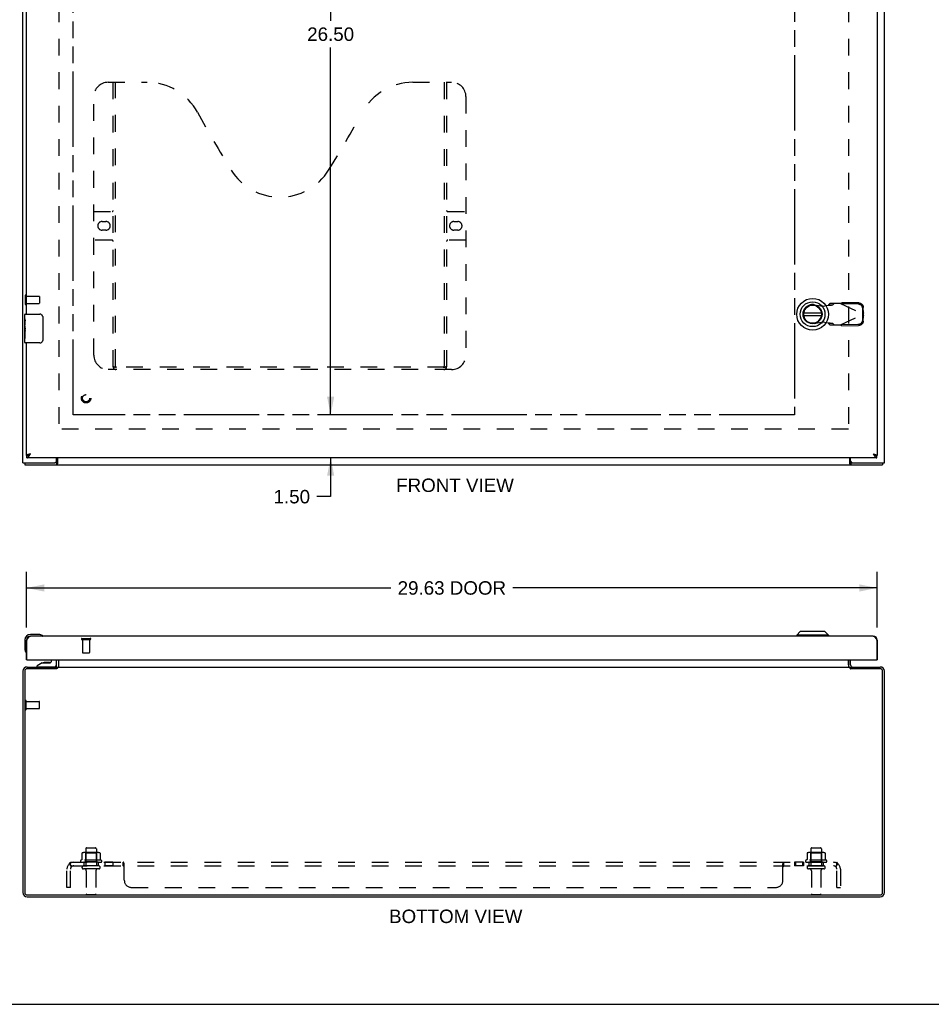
# Model space of a CAD drawing. Header units: inches. Extents: x 0 to 106, y 0 to 69.
# Tile 2 of 4: x 23 to 55, y 0 to 34. Entities that reach past the tile are written whole.
import ezdxf

# ---------------------------------------------------------------- set-up
doc = ezdxf.new("R2010")
doc.units = ezdxf.units.IN
doc.header["$LTSCALE"] = 5.827913
doc.header["$MEASUREMENT"] = 0
doc.linetypes.add('HIDDEN', pattern=[0.2, 0.1, -0.1])
doc.linetypes.add('PHANTOM', pattern=[0.8, 0.45, -0.05, 0.1, -0.05, 0.1, -0.05])
doc.layers.get('0').update_dxf_attribs({"linetype": 'CONTINUOUS'})
for name, color, linetype in [('02___PRT_ALL_AXES', 7, 'CONTINUOUS'), ('AVAILABLE_DOOR_SPACE', 7, 'CONTINUOUS'), ('DEFAULT_2', 8, 'HIDDEN'), ('DIMENSIONS', 7, 'CONTINUOUS')]:
    doc.layers.add(name, color=color, linetype=linetype)
doc.styles.get("Standard").update_dxf_attribs({"font": 'arial.ttf'})
doc.dimstyles.new('DIMSTYLE_1', dxfattribs={"dimtxt": 0.46748, "dimasz": 0.623306, "dimexe": 0.09, "dimexo": 0.07, "dimgap": 0.0375, "dimtad": 0, "dimtih": 1, "dimtoh": 1, "dimzin": 4, "dimdsep": 46, "dimtxsty": 'Standard', "dimblk": '_FILLED', "dimblk1": '_FILLED', "dimblk2": '_FILLED', "dimcen": 0.09, "dimazin": 1, "dimtfac": 1, "dimtofl": 0, "dimtmove": 0, "dimatfit": 3, "dimldrblk": '_FILLED', "dimfxl": 1, "dimtolj": 1, "dimtzin": 4, "dimarcsym": 0})

# ---------------------------------------------------------------- blocks, each defined once
blk = doc.blocks.new('_FILLED')
at = {"color": 0, "linetype": 'ByBlock'}
blk.add_solid([(0, 0), (-1, 0.2), (-1, -0.2)], dxfattribs=at)
blk = doc.blocks.new('*D5')
at = {"layer": 'DIMENSIONS', "color": 2, "linetype": 'Continuous'}
for p, q in [((23.214, 13.118), (23.214, 15.057)), ((52.839, 13.118), (52.839, 15.057)), ((23.214, 14.496), (35.908, 14.496)), ((52.839, 14.496), (40.146, 14.496))]:
    blk.add_line(p, q, dxfattribs=at)
at = {"layer": 'DIMENSIONS', "color": 2, "linetype": 'Continuous', "xscale": 0.6233062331, "yscale": 0.6233062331, "zscale": 0.6233062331, "rotation": 180}
blk.add_blockref('_FILLED', (23.214, 14.496), dxfattribs=at)
at = {"layer": 'DIMENSIONS', "color": 2, "linetype": 'Continuous', "xscale": 0.6233062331, "yscale": 0.6233062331, "zscale": 0.6233062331}
blk.add_blockref('_FILLED', (52.839, 14.496), dxfattribs=at)
at = {"layer": 'DIMENSIONS', "color": 2, "linetype": 'Continuous', "insert": (38.027, 14.73), "char_height": 0.4675, "width": 3.77112, "attachment_point": 2, "line_spacing_factor": 0.9}
blk.add_mtext('29.63 DOOR', dxfattribs=at)
blk = doc.blocks.new('*D11')
at = {"layer": 'DIMENSIONS', "color": 2, "linetype": 'Continuous'}
for p, q in [((33.807, 47.028), (33.807, 34.245)), ((33.807, 20.528), (33.807, 33.31))]:
    blk.add_line(p, q, dxfattribs=at)
at = {"layer": 'DIMENSIONS', "color": 2, "linetype": 'Continuous', "xscale": 0.6233062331, "yscale": 0.6233062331, "zscale": 0.6233062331}
for p, rotation in [((33.807, 47.028), 90), ((33.807, 20.528), 270)]:
    blk.add_blockref('_FILLED', p, dxfattribs=dict(at, rotation=rotation))
at = {"layer": 'DIMENSIONS', "color": 2, "linetype": 'Continuous', "insert": (33.807, 34.011), "char_height": 0.4675, "width": 1.63357, "attachment_point": 2, "line_spacing_factor": 0.9}
blk.add_mtext('26.50', dxfattribs=at)
blk = doc.blocks.new('*D12')
at = {"layer": 'DIMENSIONS', "color": 2, "linetype": 'Continuous'}
for p, q in [((33.807, 20.528), (33.807, 21.774)), ((33.807, 19.028), (33.807, 17.675)), ((33.807, 17.675), (33.324, 17.675))]:
    blk.add_line(p, q, dxfattribs=at)
at = {"layer": 'DIMENSIONS', "color": 2, "linetype": 'Continuous', "xscale": 0.6233062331, "yscale": 0.6233062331, "zscale": 0.6233062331}
for p, rotation in [((33.807, 20.528), 270), ((33.807, 19.028), 90)]:
    blk.add_blockref('_FILLED', p, dxfattribs=dict(at, rotation=rotation))
at = {"layer": 'DIMENSIONS', "color": 2, "linetype": 'Continuous', "insert": (33.09, 17.909), "char_height": 0.4675, "width": 1.27036, "attachment_point": 3, "line_spacing_factor": 0.9}
blk.add_mtext('1.50', dxfattribs=at)

msp = doc.modelspace()

# ---------------------------------------------------------------- linework, layer by layer
at = {"color": 3, "linetype": 'Continuous'}
for p, q in [((23.089, 18.853), (23.089, 48.703)), ((53.089, 18.853), (53.089, 48.703)), ((52.839, 48.453), (52.839, 19.103)), ((23.214, 24.028), (23.214, 43.528)), ((23.214, 19.103), (23.214, 23.028)), ((52.826, 19.028), (23.227, 19.028)), ((23.349, 19.163), (23.332, 19.158)), ((24.264, 18.913), (24.264, 19.028)), ((24.291, 19.028), (24.291, 18.821)), ((51.887, 18.821), (51.887, 19.028)), ((51.914, 18.913), (51.914, 19.028)), ((23.089, 18.853), (24.204, 18.853)), ((23.152, 18.778), (53.026, 18.778)), ((51.974, 18.853), (53.089, 18.853)), ((52.704, 12.817), (23.349, 12.817)), ((23.214, 11.992), (23.214, 12.682)), ((23.227, 12.007), (23.227, 12.682)), ((52.826, 12.682), (52.826, 12.007)), ((52.839, 12.682), (52.839, 11.992)), ((24.261, 11.681), (23.232, 11.681)), ((23.234, 11.744), (24.264, 11.744)), ((23.242, 11.992), (52.811, 11.992)), ((24.264, 11.814), (24.264, 11.992)), ((24.277, 11.691), (24.272, 11.688)), ((24.291, 11.744), (24.291, 11.702)), ((24.291, 11.744), (51.887, 11.744)), ((24.341, 11.759), (24.341, 11.992)), ((51.837, 11.992), (51.837, 11.759)), ((51.853, 11.752), (51.855, 11.75)), ((51.887, 11.744), (51.887, 11.702)), ((51.914, 11.814), (51.914, 11.992)), ((51.914, 11.744), (52.944, 11.744)), ((52.946, 11.681), (51.917, 11.681)), ((23.089, 11.599), (23.089, 3.889)), ((23.152, 11.601), (23.152, 3.887)), ((53.026, 3.887), (53.026, 11.601)), ((53.089, 3.889), (53.089, 11.599)), ((23.232, 3.807), (52.946, 3.807)), ((23.234, 3.744), (52.944, 3.744))]:
    msp.add_line(p, q, dxfattribs=at)
at = {"color": 7, "linetype": 'Continuous'}
for p, q in [((23.169, 24.028), (23.679, 24.028)), ((50.901, 24.067), (50.276, 24.067)), ((23.779, 23.928), (23.779, 23.128)), ((50.276, 23.988), (50.901, 23.988)), ((23.154, 23.412), (23.154, 23.446)), ((23.154, 23.043), (23.154, 23.182)), ((23.679, 23.028), (23.169, 23.028)), ((23.214, 19.103), (23.227, 19.103)), ((23.227, 19.028), (23.227, 19.103)), ((52.839, 19.103), (52.826, 19.103)), ((52.826, 19.028), (52.826, 19.103)), ((23.152, 18.853), (23.152, 18.778)), ((24.261, 18.853), (24.204, 18.853)), ((24.261, 18.853), (24.261, 18.778)), ((51.974, 18.853), (51.917, 18.853)), ((51.917, 18.853), (51.917, 18.778)), ((53.026, 18.853), (53.026, 18.778)), ((23.644, 12.877), (23.354, 12.877)), ((23.682, 12.874), (23.644, 12.877)), ((23.779, 12.83), (23.779, 12.83)), ((50.156, 12.975), (50.038, 12.856)), ((51.14, 12.856), (50.038, 12.856)), ((50.038, 12.856), (50.038, 12.817)), ((51.022, 12.975), (50.156, 12.975)), ((51.022, 12.975), (51.14, 12.856)), ((51.14, 12.856), (51.14, 12.817)), ((23.154, 12.677), (23.154, 12.388)), ((23.154, 12.388), (23.157, 12.35)), ((23.214, 12.682), (23.227, 12.682)), ((52.839, 12.682), (52.826, 12.682)), ((23.199, 12.259), (23.2, 12.255)), ((23.2, 12.255), (23.201, 12.254)), ((23.242, 11.992), (23.214, 11.992)), ((23.758, 11.887), (23.588, 11.789)), ((23.588, 11.749), (23.588, 11.789)), ((23.588, 11.749), (24.178, 11.749)), ((23.758, 11.887), (24.041, 11.887)), ((23.793, 11.744), (23.792, 11.749)), ((23.922, 11.903), (23.852, 11.903)), ((23.992, 11.903), (23.922, 11.903)), ((24.052, 11.744), (24.052, 11.749)), ((24.072, 11.992), (24.072, 11.919)), ((24.257, 11.828), (24.257, 11.992)), ((24.264, 11.683), (24.264, 11.744)), ((24.285, 11.701), (24.264, 11.727)), ((24.339, 11.814), (24.339, 11.992)), ((51.839, 11.814), (51.839, 11.992)), ((51.894, 11.701), (51.914, 11.727)), ((51.914, 11.683), (51.914, 11.744)), ((52.811, 11.992), (52.839, 11.992)), ((0, 0), (105.962, 0))]:
    msp.add_line(p, q, dxfattribs=at)
for points in [[(23.773, 23.964), (23.775, 23.958), (23.776, 23.952), (23.778, 23.946), (23.779, 23.94), (23.779, 23.934), (23.779, 23.928)], [(23.779, 23.128), (23.779, 23.121), (23.779, 23.115), (23.778, 23.109), (23.776, 23.103), (23.775, 23.097), (23.773, 23.092)], [(23.227, 19.103), (23.233, 19.103), (23.238, 19.103), (23.243, 19.104), (23.248, 19.105), (23.253, 19.106), (23.258, 19.107), (23.263, 19.109), (23.268, 19.111), (23.273, 19.113), (23.278, 19.115), (23.283, 19.118), (23.288, 19.12)], [(23.288, 19.12), (23.294, 19.123), (23.299, 19.126)], [(23.299, 19.126), (23.304, 19.129), (23.309, 19.133), (23.314, 19.136), (23.319, 19.14), (23.324, 19.143), (23.329, 19.147), (23.334, 19.151), (23.339, 19.155), (23.344, 19.159), (23.349, 19.163)], [(23.349, 19.163), (23.345, 19.16), (23.34, 19.157), (23.335, 19.154), (23.331, 19.151), (23.326, 19.148), (23.322, 19.145), (23.318, 19.142), (23.314, 19.139), (23.31, 19.136), (23.307, 19.133), (23.304, 19.13), (23.303, 19.129)], [(24.274, 18.863), (24.272, 18.86), (24.271, 18.859), (24.27, 18.858), (24.269, 18.857), (24.268, 18.856), (24.267, 18.855), (24.265, 18.854), (24.264, 18.853), (24.263, 18.853), (24.262, 18.853), (24.261, 18.853)], [(24.291, 18.874), (24.29, 18.874), (24.289, 18.874), (24.288, 18.874), (24.287, 18.874), (24.285, 18.873), (24.284, 18.873), (24.283, 18.872), (24.282, 18.872), (24.281, 18.871), (24.28, 18.87), (24.279, 18.869), (24.278, 18.868), (24.277, 18.867), (24.276, 18.866), (24.275, 18.864), (24.274, 18.863)], [(51.887, 18.874), (51.889, 18.874), (51.89, 18.874), (51.891, 18.874), (51.892, 18.874), (51.893, 18.873), (51.895, 18.873), (51.896, 18.872), (51.897, 18.872), (51.898, 18.871), (51.899, 18.87), (51.9, 18.869), (51.901, 18.868), (51.902, 18.867), (51.903, 18.866), (51.904, 18.864), (51.905, 18.863), (51.907, 18.86)], [(51.907, 18.86), (51.908, 18.859), (51.909, 18.858), (51.91, 18.857), (51.911, 18.856), (51.912, 18.855), (51.913, 18.854), (51.914, 18.853), (51.915, 18.853), (51.917, 18.853), (51.917, 18.853)], [(52.704, 19.163), (52.709, 19.16), (52.714, 19.157), (52.718, 19.154), (52.723, 19.151), (52.727, 19.148), (52.732, 19.145), (52.736, 19.142), (52.74, 19.139), (52.743, 19.136), (52.747, 19.133), (52.75, 19.13), (52.751, 19.129)], [(52.704, 19.163), (52.71, 19.159), (52.715, 19.155), (52.72, 19.151), (52.725, 19.147), (52.73, 19.143), (52.735, 19.14), (52.74, 19.136), (52.745, 19.133), (52.75, 19.129)], [(52.75, 19.129), (52.755, 19.126), (52.76, 19.123)], [(52.76, 19.123), (52.765, 19.12), (52.771, 19.118), (52.776, 19.115), (52.781, 19.113), (52.786, 19.111), (52.791, 19.109), (52.796, 19.107), (52.801, 19.106), (52.806, 19.105), (52.811, 19.104), (52.816, 19.103), (52.821, 19.103), (52.826, 19.103)], [(23.779, 12.83), (23.778, 12.831), (23.776, 12.831), (23.773, 12.832)], [(23.201, 12.254), (23.201, 12.252), (23.201, 12.252)], [(24.285, 11.701), (24.284, 11.7), (24.283, 11.699), (24.282, 11.697), (24.281, 11.695), (24.28, 11.693), (24.279, 11.692)], [(51.894, 11.701), (51.895, 11.7), (51.896, 11.699), (51.897, 11.697), (51.898, 11.695), (51.899, 11.693), (51.9, 11.692)]]:
    msp.add_lwpolyline(points, dxfattribs=at)
at = {"color": 3, "linetype": 'Continuous'}
for points in [[(23.332, 19.158), (23.323, 19.155), (23.314, 19.153), (23.306, 19.15), (23.298, 19.148), (23.29, 19.145), (23.282, 19.143), (23.274, 19.14), (23.267, 19.138), (23.26, 19.135), (23.254, 19.133), (23.248, 19.13), (23.242, 19.128), (23.237, 19.125), (23.233, 19.123), (23.228, 19.12), (23.225, 19.118), (23.222, 19.115), (23.219, 19.113), (23.217, 19.11), (23.216, 19.108), (23.215, 19.105), (23.214, 19.103)], [(23.227, 19.028), (23.233, 19.028), (23.238, 19.029), (23.243, 19.03), (23.248, 19.032), (23.253, 19.035), (23.258, 19.038), (23.263, 19.042), (23.268, 19.046), (23.273, 19.05), (23.278, 19.056), (23.283, 19.061), (23.288, 19.067), (23.294, 19.074), (23.299, 19.081), (23.304, 19.088), (23.309, 19.095), (23.314, 19.103), (23.319, 19.111), (23.324, 19.119), (23.329, 19.128), (23.334, 19.136), (23.339, 19.145), (23.344, 19.154), (23.349, 19.163)], [(52.704, 19.163), (52.722, 19.158), (52.731, 19.155), (52.739, 19.153), (52.748, 19.15), (52.756, 19.148), (52.764, 19.145), (52.772, 19.143), (52.779, 19.14), (52.787, 19.138), (52.793, 19.135), (52.8, 19.133), (52.806, 19.13), (52.812, 19.128), (52.817, 19.125), (52.821, 19.123), (52.826, 19.12), (52.829, 19.118), (52.832, 19.115), (52.835, 19.113), (52.837, 19.11), (52.838, 19.108), (52.839, 19.105), (52.839, 19.103)], [(52.704, 19.163), (52.71, 19.154), (52.715, 19.145), (52.72, 19.136), (52.725, 19.128), (52.73, 19.119), (52.735, 19.111), (52.74, 19.103), (52.745, 19.095), (52.75, 19.088), (52.755, 19.081), (52.76, 19.074), (52.765, 19.067), (52.771, 19.061), (52.776, 19.056), (52.781, 19.05), (52.786, 19.046), (52.791, 19.042), (52.796, 19.038), (52.801, 19.035), (52.806, 19.032), (52.811, 19.03), (52.816, 19.029), (52.821, 19.028), (52.826, 19.028)], [(24.282, 18.804), (24.28, 18.799), (24.279, 18.797), (24.278, 18.794), (24.277, 18.792), (24.276, 18.79), (24.275, 18.788), (24.274, 18.786), (24.272, 18.785), (24.271, 18.783), (24.27, 18.782), (24.269, 18.781), (24.268, 18.78), (24.266, 18.779), (24.265, 18.778), (24.264, 18.778), (24.263, 18.778), (24.261, 18.778)], [(24.291, 18.821), (24.29, 18.82), (24.289, 18.818), (24.288, 18.816), (24.287, 18.814), (24.286, 18.812), (24.285, 18.81), (24.283, 18.807), (24.282, 18.804)], [(51.887, 18.821), (51.889, 18.82), (51.89, 18.818), (51.891, 18.816), (51.892, 18.814), (51.893, 18.812), (51.894, 18.81), (51.895, 18.807), (51.897, 18.804), (51.899, 18.799)], [(51.899, 18.799), (51.9, 18.797), (51.901, 18.794), (51.902, 18.792), (51.903, 18.79), (51.904, 18.788), (51.905, 18.786), (51.906, 18.785), (51.908, 18.783), (51.909, 18.782), (51.91, 18.781), (51.911, 18.78), (51.912, 18.779), (51.914, 18.778), (51.915, 18.778), (51.916, 18.778), (51.917, 18.778)], [(23.227, 12.682), (23.233, 12.691), (23.238, 12.7), (23.243, 12.708), (23.248, 12.717), (23.253, 12.725), (23.258, 12.734), (23.263, 12.742), (23.268, 12.75), (23.273, 12.757), (23.278, 12.764), (23.283, 12.771), (23.288, 12.778), (23.294, 12.784), (23.299, 12.789), (23.304, 12.794), (23.309, 12.799), (23.314, 12.803), (23.319, 12.807), (23.324, 12.81), (23.329, 12.812), (23.334, 12.814), (23.339, 12.816), (23.344, 12.817), (23.349, 12.817)], [(52.704, 12.817), (52.71, 12.817), (52.715, 12.816), (52.72, 12.814), (52.725, 12.812), (52.73, 12.81), (52.735, 12.807), (52.74, 12.803), (52.745, 12.799), (52.75, 12.794), (52.755, 12.789), (52.76, 12.784), (52.765, 12.778), (52.771, 12.771), (52.776, 12.764), (52.781, 12.757), (52.786, 12.75), (52.791, 12.742), (52.796, 12.734), (52.801, 12.725), (52.806, 12.717), (52.811, 12.708), (52.816, 12.7), (52.821, 12.691), (52.826, 12.682)], [(24.238, 11.759), (24.239, 11.76), (24.239, 11.76), (24.24, 11.76), (24.24, 11.76), (24.241, 11.759), (24.242, 11.759), (24.243, 11.758), (24.245, 11.757), (24.246, 11.756), (24.247, 11.755), (24.25, 11.752)], [(24.25, 11.752), (24.252, 11.751), (24.253, 11.75), (24.255, 11.749)], [(24.255, 11.749), (24.256, 11.747), (24.258, 11.746), (24.259, 11.746)], [(24.272, 11.688), (24.271, 11.687), (24.27, 11.687), (24.269, 11.686), (24.268, 11.685), (24.266, 11.685), (24.265, 11.684), (24.264, 11.683), (24.263, 11.682), (24.261, 11.681)], [(24.291, 11.702), (24.29, 11.701), (24.289, 11.7), (24.288, 11.699), (24.287, 11.698), (24.286, 11.697), (24.285, 11.696), (24.283, 11.695), (24.282, 11.694), (24.281, 11.693), (24.28, 11.693), (24.279, 11.692), (24.278, 11.691), (24.277, 11.691)], [(24.326, 11.752), (24.324, 11.75), (24.322, 11.749), (24.321, 11.748), (24.32, 11.747), (24.319, 11.746), (24.318, 11.745), (24.317, 11.745), (24.316, 11.744), (24.315, 11.744), (24.313, 11.744)], [(24.341, 11.759), (24.341, 11.76), (24.339, 11.76), (24.338, 11.76), (24.337, 11.76), (24.336, 11.759), (24.334, 11.759), (24.333, 11.758), (24.332, 11.758), (24.33, 11.757), (24.329, 11.756), (24.328, 11.755), (24.327, 11.754), (24.326, 11.752)], [(51.837, 11.759), (51.838, 11.76), (51.839, 11.76), (51.84, 11.76), (51.842, 11.76), (51.843, 11.759), (51.844, 11.759), (51.846, 11.758), (51.847, 11.758), (51.848, 11.757), (51.85, 11.756), (51.851, 11.755), (51.852, 11.754), (51.853, 11.752)], [(51.855, 11.75), (51.856, 11.749), (51.858, 11.748), (51.859, 11.747), (51.86, 11.746), (51.861, 11.745), (51.862, 11.745), (51.863, 11.744), (51.864, 11.744), (51.865, 11.744)], [(51.887, 11.702), (51.889, 11.701), (51.89, 11.7), (51.891, 11.699), (51.892, 11.698), (51.893, 11.697), (51.894, 11.696), (51.895, 11.695), (51.897, 11.694), (51.898, 11.693), (51.899, 11.693), (51.9, 11.692), (51.901, 11.691), (51.902, 11.691), (51.905, 11.689)], [(51.905, 11.689), (51.906, 11.688), (51.908, 11.687), (51.909, 11.687), (51.91, 11.686), (51.911, 11.685), (51.912, 11.685), (51.914, 11.684), (51.915, 11.683), (51.916, 11.682), (51.917, 11.681)], [(51.924, 11.749), (51.923, 11.747), (51.921, 11.746), (51.92, 11.746)], [(51.932, 11.755), (51.929, 11.752), (51.927, 11.751), (51.926, 11.75), (51.924, 11.749)], [(51.941, 11.759), (51.94, 11.76), (51.94, 11.76), (51.939, 11.76), (51.939, 11.76), (51.938, 11.759), (51.937, 11.759), (51.935, 11.758), (51.934, 11.757), (51.933, 11.756), (51.932, 11.755)]]:
    msp.add_lwpolyline(points, dxfattribs=at)
at = {"color": 7, "linetype": 'Continuous'}
for radius in [0.551, 0.433, 0.329, 0.317]:
    msp.add_circle((50.589, 24.027), radius, dxfattribs=at)
for centre, radius, start, end in [((50.589, 24.027), 0.315, 10.0787, 349.9213), ((23.169, 24.013), 0.015, 90, 180), ((23.679, 23.928), 0.1, 21.1999, 90), ((23.169, 23.043), 0.015, 180, 270), ((23.679, 23.128), 0.1, 270, 338.7946), ((23.354, 12.677), 0.2, 90, 180), ((23.644, 12.627), 0.25, 59.1101, 90), ((23.764, 12.832), 0.015, 270, 353.6204), ((23.764, 12.829), 0.015, 6.3796, 59.1101), ((23.404, 12.388), 0.25, 180, 210.8899), ((23.203, 12.267), 0.015, 210.8899, 263.6204), ((23.199, 12.267), 0.015, 276.3796, 360), ((23.852, 11.813), 0.09, 90, 124.9249), ((23.992, 11.813), 0.09, 55.2472, 90), ((24.041, 11.919), 0.0317, 270, 360), ((24.178, 11.828), 0.0787, 270, 360), ((24.194, 11.814), 0.145, 308.7549, 311.9883), ((24.194, 11.814), 0.145, 334.603, 360), ((51.984, 11.814), 0.145, 180, 205.397), ((51.984, 11.814), 0.145, 228.0117, 231.2451)]:
    msp.add_arc(centre, radius, start, end, dxfattribs=at)
at = {"color": 3, "linetype": 'Continuous'}
for centre, radius, start, end in [((24.204, 18.913), 0.06, 270, 360), ((51.974, 18.913), 0.06, 180, 270), ((23.349, 12.682), 0.135, 90, 180), ((52.704, 12.682), 0.135, 0, 90), ((23.242, 12.007), 0.015, 180, 270), ((52.811, 12.007), 0.015, 270, 360), ((23.234, 11.599), 0.145, 90, 180), ((23.232, 11.601), 0.08, 90, 180), ((24.194, 11.814), 0.07, 273.2312, 360), ((51.984, 11.814), 0.07, 180, 266.7688), ((52.944, 11.599), 0.145, 0, 90), ((52.946, 11.601), 0.08, 0, 90), ((23.234, 3.889), 0.145, 180, 270), ((23.232, 3.887), 0.08, 180, 270), ((52.944, 3.889), 0.145, 270, 360), ((52.946, 3.887), 0.08, 270, 360)]:
    msp.add_arc(centre, radius, start, end, dxfattribs=at)
at = {"layer": '02___PRT_ALL_AXES', "color": 8, "linetype": 'HIDDEN'}
for p, q in [((23.207, 24.404), (23.207, 24.652)), ((23.207, 24.652), (23.654, 24.652)), ((23.207, 24.404), (23.654, 24.404)), ((25.165, 12.699), (25.165, 12.252)), ((25.165, 12.699), (25.413, 12.699)), ((25.413, 12.699), (25.413, 12.252)), ((23.207, 10.295), (23.207, 10.543)), ((23.207, 10.543), (23.654, 10.543)), ((23.207, 10.295), (23.654, 10.295)), ((25.281, 5.414), (25.281, 4.819)), ((25.647, 5.414), (25.647, 4.819)), ((50.531, 5.414), (50.531, 4.819)), ((50.897, 5.414), (50.897, 4.819)), ((25.82, 5.014), (25.109, 5.014)), ((25.13, 4.944), (25.214, 4.944)), ((25.214, 4.944), (25.214, 4.819)), ((25.714, 4.944), (25.214, 4.944)), ((25.714, 4.819), (25.214, 4.819)), ((25.714, 4.944), (25.714, 4.819)), ((25.714, 4.944), (25.799, 4.944)), ((25.943, 4.944), (25.943, 4.819)), ((26.224, 4.944), (25.943, 4.944)), ((26.224, 4.819), (25.943, 4.819)), ((26.224, 4.944), (26.224, 4.819)), ((50.275, 4.944), (49.955, 4.944)), ((49.955, 4.944), (49.955, 4.819)), ((50.275, 4.819), (49.955, 4.819)), ((49.994, 4.944), (49.994, 4.819)), ((50.236, 4.944), (50.236, 4.819)), ((50.275, 4.944), (50.275, 4.819)), ((51.07, 5.014), (50.359, 5.014)), ((50.38, 4.944), (50.464, 4.944)), ((50.964, 4.944), (50.464, 4.944)), ((50.464, 4.944), (50.464, 4.819)), ((50.964, 4.819), (50.464, 4.819)), ((50.964, 4.944), (51.049, 4.944)), ((50.964, 4.944), (50.964, 4.819)), ((25.298, 4.651), (25.298, 3.849)), ((25.63, 4.651), (25.63, 3.849)), ((50.548, 4.651), (50.548, 3.849)), ((50.88, 4.651), (50.88, 3.849))]:
    msp.add_line(p, q, dxfattribs=at)
at = {"layer": '02___PRT_ALL_AXES', "color": 7, "linetype": 'Continuous'}
for p, q in [((23.154, 23.869), (23.154, 24.013)), ((23.154, 23.613), (23.154, 23.866)), ((23.163, 23.811), (23.154, 23.811)), ((23.164, 23.643), (23.164, 23.8)), ((23.154, 23.643), (23.164, 23.643)), ((23.154, 23.043), (23.154, 23.61)), ((23.157, 23.58), (23.154, 23.58)), ((23.154, 23.448), (23.164, 23.448)), ((23.154, 23.412), (23.164, 23.412)), ((23.154, 23.349), (23.164, 23.349)), ((23.164, 23.459), (23.164, 23.512)), ((23.164, 23.182), (23.164, 23.412)), ((23.154, 23.182), (23.164, 23.182))]:
    msp.add_line(p, q, dxfattribs=at)
for points in [[(23.154, 23.869), (23.155, 23.865), (23.155, 23.861), (23.156, 23.856), (23.157, 23.85), (23.158, 23.843), (23.16, 23.835), (23.161, 23.827), (23.163, 23.818), (23.164, 23.809), (23.164, 23.8)], [(23.154, 23.613), (23.155, 23.606), (23.155, 23.598), (23.156, 23.59), (23.157, 23.581), (23.158, 23.572), (23.159, 23.563), (23.161, 23.554), (23.162, 23.545), (23.163, 23.536), (23.163, 23.528), (23.164, 23.52), (23.164, 23.512)], [(23.164, 23.459), (23.164, 23.453), (23.164, 23.447), (23.163, 23.441), (23.162, 23.435), (23.162, 23.429), (23.161, 23.423)]]:
    msp.add_lwpolyline(points, dxfattribs=at)
at = {"layer": '02___PRT_ALL_AXES', "color": 8, "linetype": 'HIDDEN'}
msp.add_circle((25.289, 21.103), 0.124, dxfattribs=at)
at = {"layer": '02___PRT_ALL_AXES', "color": 7, "linetype": 'Continuous'}
for start, end in [(171.1852, 174.9726), (166.9743, 170.9576)]:
    msp.add_arc((23.354, 12.677), 0.2, start, end, dxfattribs=at)
at = {"layer": '02___PRT_ALL_AXES', "color": 8, "linetype": 'HIDDEN'}
for centre, radius, start, end in [((25.13, 4.982), 0.0384, 124.4497, 270), ((25.464, 4.414), 0.698, 117.6814, 120.6631), ((25.464, 4.414), 0.698, 59.3369, 62.3186), ((25.799, 4.982), 0.0384, 270, 55.5503), ((50.38, 4.982), 0.0384, 124.4497, 270), ((50.714, 4.414), 0.698, 117.6814, 120.6631), ((50.714, 4.414), 0.698, 59.3369, 62.3186), ((51.049, 4.982), 0.0384, 270, 55.5503)]:
    msp.add_arc(centre, radius, start, end, dxfattribs=at)
at = {"layer": '02___PRT_ALL_AXES', "color": 7, "linetype": 'Continuous'}
msp.add_ellipse((23.354, 23.446), major_axis=(0.2, 0), ratio=0.432808, start_param=3.141593, end_param=3.403409, dxfattribs=at)
at = {"layer": 'AVAILABLE_DOOR_SPACE', "color": 40, "linetype": 'PHANTOM'}
for p, q in [((24.839, 20.528), (24.839, 47.028)), ((49.964, 47.028), (49.964, 20.528)), ((49.964, 20.528), (24.839, 20.528))]:
    msp.add_line(p, q, dxfattribs=at)
at = {"layer": 'DEFAULT_2', "color": 8, "linetype": 'HIDDEN'}
for p, q in [((24.339, 47.603), (24.339, 19.953)), ((51.839, 47.603), (51.839, 19.953)), ((26.059, 32.103), (27.414, 32.103)), ((26.234, 22.193), (26.234, 32.103)), ((26.314, 22.223), (26.314, 32.103)), ((36.664, 32.103), (38.019, 32.103)), ((37.764, 32.103), (37.764, 22.223)), ((37.844, 32.103), (37.844, 22.193)), ((25.559, 22.603), (25.559, 31.603)), ((38.519, 31.603), (38.519, 22.603)), ((25.559, 27.603), (26.194, 27.603)), ((37.884, 27.603), (38.519, 27.603)), ((25.846, 27.253), (25.983, 27.253)), ((38.096, 27.253), (38.233, 27.253)), ((25.983, 26.953), (25.846, 26.953)), ((38.233, 26.953), (38.096, 26.953)), ((26.194, 26.603), (25.559, 26.603)), ((38.519, 26.603), (37.884, 26.603)), ((23.164, 24.67), (23.164, 24.386)), ((23.207, 24.67), (23.207, 24.386)), ((23.664, 24.642), (23.664, 24.414)), ((50.649, 24.356), (50.943, 24.303)), ((50.943, 24.303), (51.14, 24.341)), ((51.14, 24.341), (51.172, 24.343)), ((51.186, 24.401), (51.144, 24.355)), ((51.144, 24.355), (51.299, 24.355)), ((51.559, 24.401), (51.186, 24.401)), ((51.299, 24.355), (51.341, 24.401)), ((51.559, 24.401), (52.347, 24.027)), ((51.588, 24.388), (51.607, 24.429)), ((52.178, 24.378), (51.588, 24.388)), ((52.198, 24.419), (51.607, 24.429)), ((51.559, 23.653), (52.347, 24.027)), ((52.34, 24.03), (52.337, 24.223)), ((52.337, 23.831), (52.34, 24.024)), ((52.36, 24.072), (52.34, 24.03)), ((52.34, 24.024), (52.36, 23.983)), ((52.347, 24.027), (52.351, 24.012)), ((52.358, 24.065), (52.354, 24.05)), ((52.36, 24.072), (52.357, 24.265)), ((52.36, 24.072), (52.358, 24.065)), ((50.943, 23.752), (50.649, 23.698)), ((51.14, 23.714), (50.943, 23.752)), ((51.299, 23.699), (51.144, 23.699)), ((51.144, 23.699), (51.186, 23.653)), ((51.341, 23.653), (51.299, 23.699)), ((51.588, 23.667), (52.178, 23.677)), ((51.607, 23.625), (51.588, 23.667)), ((52.357, 23.79), (52.36, 23.983)), ((51.186, 23.653), (51.559, 23.653)), ((51.575, 23.644), (51.559, 23.653)), ((51.607, 23.625), (52.198, 23.635)), ((38.019, 22.103), (26.059, 22.103)), ((37.761, 22.183), (26.318, 22.183)), ((51.837, 20.028), (24.341, 20.028)), ((25.147, 12.742), (25.431, 12.742)), ((25.147, 12.699), (25.431, 12.699)), ((25.175, 12.242), (25.403, 12.242)), ((23.164, 10.277), (23.164, 10.561)), ((23.207, 10.277), (23.207, 10.561)), ((23.664, 10.305), (23.664, 10.533)), ((25.146, 5.259), (25.146, 5.041)), ((25.72, 5.28), (25.209, 5.28)), ((25.281, 5.26), (25.261, 5.28)), ((25.281, 4.964), (25.281, 5.26)), ((25.648, 5.26), (25.281, 5.26)), ((25.311, 5.444), (25.617, 5.444)), ((25.648, 5.26), (25.668, 5.28)), ((25.648, 4.964), (25.648, 5.26)), ((25.783, 5.259), (25.783, 5.041)), ((50.396, 5.259), (50.396, 5.041)), ((50.97, 5.28), (50.459, 5.28)), ((50.531, 5.26), (50.511, 5.28)), ((50.898, 5.26), (50.531, 5.26)), ((50.531, 4.964), (50.531, 5.26)), ((50.561, 5.444), (50.867, 5.444)), ((50.898, 5.26), (50.918, 5.28)), ((50.898, 4.964), (50.898, 5.26)), ((51.033, 5.259), (51.033, 5.041)), ((24.707, 4.89), (24.787, 4.794)), ((24.746, 4.819), (24.746, 4.944)), ((24.746, 4.944), (51.433, 4.944)), ((24.746, 4.819), (51.433, 4.819)), ((24.749, 4.861), (24.749, 4.862)), ((24.75, 4.859), (24.749, 4.861)), ((24.75, 4.858), (24.75, 4.859)), ((24.751, 4.856), (24.75, 4.858)), ((24.751, 4.855), (24.751, 4.856)), ((24.752, 4.853), (24.751, 4.855)), ((24.752, 4.851), (24.752, 4.853)), ((24.753, 4.85), (24.752, 4.851)), ((24.753, 4.848), (24.753, 4.85)), ((24.754, 4.846), (24.753, 4.848)), ((24.773, 4.801), (24.768, 4.806)), ((25.281, 4.964), (25.261, 4.944)), ((25.648, 4.964), (25.281, 4.964)), ((25.648, 4.964), (25.668, 4.944)), ((26.585, 4.819), (26.585, 4.944)), ((26.586, 4.944), (26.585, 4.944)), ((26.586, 4.819), (26.585, 4.819)), ((26.589, 4.943), (26.588, 4.944)), ((26.591, 4.817), (26.59, 4.818)), ((26.609, 4.912), (26.607, 4.918)), ((26.621, 4.319), (26.621, 4.89)), ((49.558, 4.319), (49.558, 4.89)), ((49.574, 4.922), (49.575, 4.925)), ((49.585, 4.94), (49.586, 4.942)), ((49.586, 4.816), (49.587, 4.817)), ((49.591, 4.819), (49.592, 4.819)), ((49.592, 4.944), (49.594, 4.944)), ((49.594, 4.819), (49.594, 4.944)), ((50.531, 4.964), (50.511, 4.944)), ((50.898, 4.964), (50.531, 4.964)), ((50.898, 4.964), (50.918, 4.944)), ((51.472, 4.89), (51.392, 4.794)), ((51.427, 4.851), (51.426, 4.85)), ((51.428, 4.855), (51.427, 4.853)), ((51.427, 4.853), (51.427, 4.851)), ((51.429, 4.858), (51.428, 4.856)), ((51.428, 4.856), (51.428, 4.855)), ((51.429, 4.859), (51.429, 4.858)), ((51.431, 4.866), (51.43, 4.864)), ((51.43, 4.864), (51.43, 4.863)), ((51.43, 4.863), (51.43, 4.861)), ((51.433, 4.819), (51.433, 4.944)), ((24.621, 4.069), (24.621, 4.707)), ((24.746, 4.069), (24.746, 4.707)), ((25.729, 4.713), (25.2, 4.713)), ((26.608, 4.796), (26.607, 4.797)), ((26.614, 4.793), (26.612, 4.794)), ((49.564, 4.793), (49.565, 4.793)), ((49.572, 4.797), (49.573, 4.798)), ((50.979, 4.713), (50.45, 4.713)), ((51.433, 4.069), (51.433, 4.707)), ((51.558, 4.707), (51.558, 4.069)), ((24.746, 4.069), (24.621, 4.069)), ((25.328, 3.819), (25.6, 3.819)), ((26.871, 4.069), (49.308, 4.069)), ((50.578, 3.819), (50.85, 3.819)), ((51.433, 4.069), (51.558, 4.069))]:
    msp.add_line(p, q, dxfattribs=at)
for points in [[(51.144, 24.355), (51.144, 24.353), (51.143, 24.35), (51.143, 24.348), (51.142, 24.345), (51.141, 24.343), (51.14, 24.341)], [(51.172, 24.343), (51.188, 24.344), (51.203, 24.345), (51.217, 24.346), (51.231, 24.347), (51.244, 24.348), (51.256, 24.349), (51.266, 24.35), (51.276, 24.351), (51.284, 24.352), (51.29, 24.353), (51.295, 24.354), (51.299, 24.355)], [(51.559, 24.401), (51.575, 24.411), (51.583, 24.416), (51.591, 24.42), (51.599, 24.425), (51.607, 24.429)], [(52.337, 24.223), (52.336, 24.238), (52.333, 24.253), (52.329, 24.267), (52.324, 24.282), (52.317, 24.295), (52.309, 24.308), (52.3, 24.32), (52.289, 24.331), (52.278, 24.342), (52.265, 24.351), (52.252, 24.358), (52.238, 24.365), (52.224, 24.37), (52.209, 24.374), (52.193, 24.377), (52.178, 24.378)], [(52.198, 24.419), (52.213, 24.418), (52.228, 24.416), (52.243, 24.412), (52.258, 24.407), (52.272, 24.4), (52.285, 24.392), (52.298, 24.383), (52.309, 24.373), (52.32, 24.362), (52.329, 24.35), (52.337, 24.337), (52.344, 24.323), (52.349, 24.309), (52.353, 24.294), (52.356, 24.28), (52.357, 24.265)], [(52.354, 24.05), (52.349, 24.035), (52.347, 24.027)], [(52.351, 24.012), (52.356, 23.997), (52.358, 23.99), (52.36, 23.983)], [(51.299, 23.699), (51.295, 23.7), (51.29, 23.701), (51.284, 23.702), (51.276, 23.703), (51.266, 23.704), (51.256, 23.705), (51.244, 23.706), (51.231, 23.708), (51.217, 23.709), (51.203, 23.71), (51.188, 23.711), (51.172, 23.712), (51.14, 23.714)], [(51.14, 23.714), (51.141, 23.711), (51.142, 23.709), (51.143, 23.706), (51.143, 23.704), (51.144, 23.702), (51.144, 23.699)], [(52.178, 23.677), (52.193, 23.678), (52.209, 23.68), (52.224, 23.684), (52.238, 23.689), (52.252, 23.696), (52.265, 23.704), (52.278, 23.713), (52.289, 23.723), (52.3, 23.734), (52.309, 23.746), (52.317, 23.759), (52.324, 23.773), (52.329, 23.787), (52.333, 23.801), (52.336, 23.816), (52.337, 23.831)], [(52.357, 23.79), (52.356, 23.775), (52.353, 23.76), (52.349, 23.745), (52.344, 23.731), (52.337, 23.718), (52.329, 23.705), (52.32, 23.693), (52.309, 23.681), (52.298, 23.671), (52.285, 23.662), (52.272, 23.654), (52.258, 23.648), (52.243, 23.642), (52.228, 23.639), (52.213, 23.636), (52.198, 23.635)], [(51.607, 23.625), (51.599, 23.63), (51.591, 23.634), (51.583, 23.639), (51.575, 23.644)], [(26.224, 22.223), (26.241, 22.212), (26.256, 22.202), (26.272, 22.194), (26.288, 22.188), (26.303, 22.184), (26.318, 22.183)], [(37.761, 22.183), (37.776, 22.184), (37.791, 22.188), (37.807, 22.194), (37.822, 22.202), (37.838, 22.212), (37.854, 22.223)], [(25.151, 5.268), (25.15, 5.267), (25.149, 5.266), (25.148, 5.265), (25.147, 5.263), (25.146, 5.262), (25.146, 5.26), (25.146, 5.259)], [(25.777, 5.268), (25.779, 5.267), (25.78, 5.266), (25.781, 5.265), (25.782, 5.263), (25.783, 5.262), (25.783, 5.26), (25.783, 5.259)], [(50.401, 5.268), (50.4, 5.267), (50.399, 5.266), (50.398, 5.265), (50.397, 5.263), (50.396, 5.262), (50.396, 5.26), (50.396, 5.259)], [(51.027, 5.268), (51.029, 5.267), (51.03, 5.266), (51.031, 5.265), (51.032, 5.263), (51.033, 5.262), (51.033, 5.26), (51.033, 5.259)], [(24.707, 4.89), (24.709, 4.892), (24.711, 4.894), (24.713, 4.896), (24.715, 4.899), (24.716, 4.902), (24.718, 4.905), (24.72, 4.908), (24.721, 4.912), (24.723, 4.915)], [(24.723, 4.915), (24.726, 4.922), (24.727, 4.925), (24.728, 4.928), (24.73, 4.931), (24.731, 4.933), (24.733, 4.936), (24.735, 4.938), (24.736, 4.94), (24.738, 4.942), (24.74, 4.943), (24.742, 4.943), (24.743, 4.944), (24.744, 4.944), (24.746, 4.944)], [(24.749, 4.862), (24.749, 4.864), (24.748, 4.864), (24.748, 4.865), (24.748, 4.866), (24.748, 4.866), (24.748, 4.867), (24.748, 4.868), (24.747, 4.869), (24.747, 4.869), (24.747, 4.87), (24.747, 4.871), (24.747, 4.871), (24.747, 4.872), (24.747, 4.873), (24.746, 4.873), (24.746, 4.874), (24.746, 4.875), (24.746, 4.875), (24.746, 4.876), (24.746, 4.876), (24.746, 4.877), (24.746, 4.877), (24.746, 4.878), (24.746, 4.878), (24.746, 4.878), (24.746, 4.879)], [(24.746, 4.879), (24.746, 4.879), (24.746, 4.879), (24.746, 4.879), (24.746, 4.879), (24.746, 4.879), (24.746, 4.878), (24.746, 4.878), (24.746, 4.878), (24.746, 4.877), (24.746, 4.877), (24.746, 4.876), (24.746, 4.876)], [(24.768, 4.806), (24.766, 4.808), (24.764, 4.809), (24.762, 4.811), (24.76, 4.813), (24.758, 4.814), (24.756, 4.816), (24.754, 4.817), (24.752, 4.818), (24.75, 4.818), (24.749, 4.819), (24.747, 4.819), (24.746, 4.819)], [(24.769, 4.815), (24.769, 4.815), (24.769, 4.815), (24.768, 4.815), (24.768, 4.816), (24.768, 4.816), (24.768, 4.816), (24.768, 4.817), (24.767, 4.817), (24.767, 4.818), (24.767, 4.818), (24.766, 4.819), (24.766, 4.819), (24.766, 4.82), (24.766, 4.82), (24.765, 4.821), (24.765, 4.822), (24.765, 4.822), (24.764, 4.823), (24.764, 4.824), (24.763, 4.824), (24.763, 4.825), (24.763, 4.826), (24.762, 4.826), (24.762, 4.827), (24.762, 4.828), (24.761, 4.828), (24.761, 4.829), (24.761, 4.83), (24.76, 4.831), (24.76, 4.832), (24.76, 4.832), (24.759, 4.833), (24.759, 4.834), (24.759, 4.835), (24.758, 4.836), (24.758, 4.837), (24.757, 4.837), (24.757, 4.838), (24.757, 4.839), (24.756, 4.84), (24.756, 4.841), (24.756, 4.842), (24.755, 4.843), (24.755, 4.844), (24.755, 4.845), (24.754, 4.846), (24.754, 4.846)], [(24.766, 4.819), (24.766, 4.818), (24.766, 4.818), (24.767, 4.818), (24.767, 4.817), (24.767, 4.817), (24.768, 4.816), (24.768, 4.816), (24.768, 4.816), (24.768, 4.816), (24.768, 4.815), (24.769, 4.815), (24.769, 4.815), (24.769, 4.815)], [(24.787, 4.794), (24.786, 4.793), (24.785, 4.793), (24.785, 4.793), (24.784, 4.793), (24.783, 4.793), (24.782, 4.794), (24.781, 4.794), (24.78, 4.795), (24.779, 4.796), (24.777, 4.797), (24.776, 4.798), (24.775, 4.8), (24.773, 4.801)], [(25.146, 5.041), (25.145, 5.039), (25.145, 5.038), (25.145, 5.037), (25.145, 5.036), (25.144, 5.036), (25.144, 5.035), (25.144, 5.035), (25.143, 5.034), (25.143, 5.034), (25.143, 5.033), (25.142, 5.033), (25.142, 5.033), (25.142, 5.033), (25.141, 5.032), (25.141, 5.032), (25.141, 5.032), (25.141, 5.032), (25.14, 5.032)], [(25.789, 5.032), (25.788, 5.032), (25.788, 5.032), (25.788, 5.032), (25.788, 5.032), (25.787, 5.033), (25.787, 5.033), (25.787, 5.033), (25.786, 5.033), (25.786, 5.034), (25.786, 5.034), (25.785, 5.035), (25.785, 5.035), (25.785, 5.036), (25.784, 5.036), (25.784, 5.037), (25.784, 5.038), (25.783, 5.039), (25.783, 5.041)], [(26.599, 4.933), (26.598, 4.936), (26.596, 4.938), (26.594, 4.94), (26.592, 4.942), (26.591, 4.943), (26.589, 4.943), (26.588, 4.944), (26.586, 4.944), (26.585, 4.944)], [(26.596, 4.811), (26.595, 4.813), (26.594, 4.814), (26.593, 4.816), (26.591, 4.817), (26.59, 4.818), (26.589, 4.818), (26.588, 4.819), (26.586, 4.819), (26.585, 4.819)], [(26.598, 4.809), (26.596, 4.811), (26.595, 4.813), (26.594, 4.814), (26.593, 4.816)], [(26.598, 4.936), (26.596, 4.938), (26.594, 4.94)], [(26.606, 4.798), (26.605, 4.8), (26.604, 4.801), (26.602, 4.803), (26.601, 4.804), (26.6, 4.806), (26.598, 4.809)], [(26.607, 4.918), (26.605, 4.922), (26.604, 4.925), (26.602, 4.928), (26.601, 4.931), (26.599, 4.933)], [(26.621, 4.794), (26.619, 4.793), (26.618, 4.793), (26.616, 4.793), (26.615, 4.793), (26.614, 4.793), (26.612, 4.794), (26.611, 4.794), (26.61, 4.795), (26.608, 4.796), (26.607, 4.797), (26.606, 4.798), (26.605, 4.8), (26.604, 4.801), (26.602, 4.803)], [(26.614, 4.902), (26.612, 4.905), (26.611, 4.908), (26.609, 4.912)], [(26.621, 4.89), (26.619, 4.892), (26.618, 4.894), (26.616, 4.896), (26.615, 4.899), (26.614, 4.902)], [(26.621, 4.89), (26.619, 4.892), (26.618, 4.894), (26.616, 4.896)], [(49.558, 4.89), (49.56, 4.892), (49.561, 4.894), (49.562, 4.896)], [(49.558, 4.89), (49.56, 4.892), (49.561, 4.894)], [(49.558, 4.794), (49.56, 4.793), (49.561, 4.793), (49.563, 4.793), (49.564, 4.793), (49.565, 4.793), (49.566, 4.794), (49.568, 4.794), (49.569, 4.795), (49.57, 4.796), (49.572, 4.797), (49.573, 4.798), (49.574, 4.8), (49.575, 4.801), (49.577, 4.803)], [(49.562, 4.896), (49.564, 4.899), (49.565, 4.902)], [(49.565, 4.902), (49.567, 4.905), (49.568, 4.908), (49.57, 4.912)], [(49.57, 4.912), (49.572, 4.918), (49.574, 4.922)], [(49.574, 4.8), (49.575, 4.801), (49.577, 4.803), (49.578, 4.804), (49.579, 4.806)], [(49.575, 4.925), (49.577, 4.928), (49.578, 4.931), (49.58, 4.933), (49.581, 4.936), (49.583, 4.938)], [(49.579, 4.806), (49.581, 4.809), (49.582, 4.811), (49.584, 4.813), (49.585, 4.814)], [(49.58, 4.933), (49.581, 4.936), (49.583, 4.938), (49.585, 4.94), (49.586, 4.942), (49.588, 4.943), (49.59, 4.943), (49.591, 4.944), (49.592, 4.944), (49.594, 4.944)], [(49.582, 4.811), (49.584, 4.813), (49.585, 4.814), (49.586, 4.816), (49.587, 4.817), (49.589, 4.818), (49.59, 4.818), (49.591, 4.819), (49.592, 4.819), (49.594, 4.819)], [(50.396, 5.041), (50.395, 5.039), (50.395, 5.038), (50.395, 5.037), (50.395, 5.036), (50.394, 5.036), (50.394, 5.035), (50.394, 5.035), (50.393, 5.034), (50.393, 5.034), (50.393, 5.033), (50.392, 5.033), (50.392, 5.033), (50.392, 5.033), (50.391, 5.032), (50.391, 5.032), (50.391, 5.032), (50.391, 5.032), (50.39, 5.032)], [(51.039, 5.032), (51.038, 5.032), (51.038, 5.032), (51.038, 5.032), (51.038, 5.032), (51.037, 5.033), (51.037, 5.033), (51.037, 5.033), (51.036, 5.033), (51.036, 5.034), (51.036, 5.034), (51.035, 5.035), (51.035, 5.035), (51.035, 5.036), (51.034, 5.036), (51.034, 5.037), (51.034, 5.038), (51.033, 5.039), (51.033, 5.041)], [(51.392, 4.794), (51.393, 4.793), (51.393, 4.793), (51.394, 4.793), (51.395, 4.793), (51.396, 4.793), (51.397, 4.794), (51.398, 4.794), (51.399, 4.795), (51.4, 4.796), (51.401, 4.797), (51.403, 4.798), (51.404, 4.8), (51.406, 4.801), (51.409, 4.804)], [(51.409, 4.804), (51.411, 4.806), (51.413, 4.808), (51.415, 4.809), (51.417, 4.811), (51.419, 4.813), (51.421, 4.814), (51.423, 4.816), (51.425, 4.817), (51.427, 4.818), (51.429, 4.818), (51.43, 4.819), (51.432, 4.819), (51.433, 4.819)], [(51.426, 4.85), (51.426, 4.848), (51.425, 4.847), (51.425, 4.846), (51.425, 4.845), (51.424, 4.845), (51.424, 4.844), (51.424, 4.843), (51.423, 4.842), (51.423, 4.841), (51.422, 4.84), (51.422, 4.839), (51.422, 4.838), (51.421, 4.837), (51.421, 4.836), (51.421, 4.835), (51.42, 4.835), (51.42, 4.834), (51.419, 4.833), (51.419, 4.832), (51.419, 4.831), (51.418, 4.83), (51.418, 4.83), (51.418, 4.829), (51.417, 4.828), (51.417, 4.827), (51.417, 4.827), (51.416, 4.826), (51.416, 4.825), (51.416, 4.825), (51.415, 4.824), (51.415, 4.823), (51.415, 4.823), (51.414, 4.822), (51.414, 4.821), (51.414, 4.821), (51.413, 4.82), (51.413, 4.82), (51.413, 4.819), (51.412, 4.819), (51.412, 4.818), (51.412, 4.818), (51.411, 4.817), (51.411, 4.817), (51.411, 4.816), (51.411, 4.816), (51.411, 4.816), (51.41, 4.815), (51.41, 4.815)], [(51.41, 4.815), (51.41, 4.815), (51.41, 4.815), (51.41, 4.815), (51.41, 4.815), (51.41, 4.815), (51.411, 4.816), (51.411, 4.816), (51.411, 4.816), (51.411, 4.817), (51.412, 4.817), (51.412, 4.817), (51.412, 4.818), (51.413, 4.818), (51.413, 4.819)], [(51.43, 4.861), (51.429, 4.86), (51.429, 4.859)], [(51.433, 4.879), (51.433, 4.879), (51.433, 4.879), (51.433, 4.879), (51.433, 4.879), (51.433, 4.878), (51.433, 4.878), (51.433, 4.877), (51.433, 4.877), (51.433, 4.877), (51.433, 4.876), (51.433, 4.876), (51.433, 4.875), (51.433, 4.874), (51.433, 4.874), (51.432, 4.873), (51.432, 4.873), (51.432, 4.872), (51.432, 4.871), (51.432, 4.871), (51.432, 4.87), (51.432, 4.87), (51.432, 4.869), (51.431, 4.868), (51.431, 4.868), (51.431, 4.867), (51.431, 4.866), (51.431, 4.866)], [(51.453, 4.922), (51.452, 4.925), (51.45, 4.928), (51.449, 4.931), (51.447, 4.933), (51.446, 4.936), (51.444, 4.938), (51.442, 4.94), (51.441, 4.942), (51.439, 4.943), (51.437, 4.943), (51.436, 4.944), (51.434, 4.944), (51.433, 4.944)], [(51.433, 4.876), (51.433, 4.876), (51.433, 4.877), (51.433, 4.877), (51.433, 4.877), (51.433, 4.878), (51.433, 4.878), (51.433, 4.878), (51.433, 4.879), (51.433, 4.879), (51.433, 4.879)], [(51.472, 4.89), (51.47, 4.892), (51.468, 4.894), (51.466, 4.896), (51.464, 4.899), (51.463, 4.902), (51.461, 4.905), (51.459, 4.908), (51.458, 4.912), (51.456, 4.915), (51.453, 4.922)], [(26.621, 4.794), (26.619, 4.793), (26.618, 4.793), (26.616, 4.793), (26.615, 4.793)], [(49.558, 4.794), (49.56, 4.793), (49.561, 4.793), (49.563, 4.793)], [(49.568, 4.794), (49.569, 4.795), (49.57, 4.796)]]:
    msp.add_lwpolyline(points, dxfattribs=at)
for radius in [0.164, 0.124]:
    msp.add_circle((25.289, 21.103), radius, dxfattribs=at)
for centre, radius, start, end in [((26.059, 31.603), 0.5, 90, 180), ((27.414, 30.103), 2, 28.4813, 90), ((36.664, 30.103), 2, 90, 151.5187), ((38.019, 31.603), 0.5, 0, 90), ((63.722, 49.801), 39.307, 208.4813, 211.8705), ((0.356, 49.801), 39.307, 328.1295, 331.5187), ((32.039, 30.103), 2, 211.8705, 328.1295), ((26.194, 27.643), 0.04, 270, 360), ((37.884, 27.643), 0.04, 180, 270), ((25.846, 27.103), 0.15, 90, 270), ((25.983, 27.103), 0.15, 270, 90), ((38.096, 27.103), 0.15, 90, 270), ((38.233, 27.103), 0.15, 270, 90), ((26.194, 26.563), 0.04, 0, 90), ((37.884, 26.563), 0.04, 90, 180), ((23.186, 24.67), 0.0215, 0, 180), ((23.186, 24.386), 0.0215, 180, 360), ((23.654, 24.642), 0.01, 0, 90), ((23.654, 24.414), 0.01, 270, 360), ((50.589, 24.027), 0.335, 79.673, 280.327), ((26.059, 22.603), 0.5, 180, 270), ((38.019, 22.603), 0.5, 270, 360), ((26.324, 22.193), 0.09, 180, 270), ((26.354, 22.223), 0.04, 180, 270), ((37.724, 22.223), 0.04, 270, 360), ((37.754, 22.193), 0.09, 270, 360), ((25.147, 12.721), 0.0215, 90, 270), ((25.431, 12.721), 0.0215, 270, 90), ((25.175, 12.252), 0.01, 180, 270), ((25.403, 12.252), 0.01, 270, 360), ((23.186, 10.561), 0.0215, 360, 180), ((23.654, 10.533), 0.01, 360, 90), ((23.654, 10.305), 0.01, 270, 0), ((23.186, 10.277), 0.0215, 180, 0), ((25.209, 5.139), 0.141, 90, 113.95), ((25.311, 5.414), 0.03, 90, 180), ((25.617, 5.414), 0.03, 0, 90), ((25.72, 5.139), 0.141, 66.05, 90), ((50.459, 5.139), 0.141, 90, 113.95), ((50.561, 5.414), 0.03, 90, 180), ((50.867, 5.414), 0.03, 0, 90), ((50.97, 5.139), 0.141, 66.05, 90), ((24.858, 4.707), 0.237, 90, 180), ((24.858, 4.707), 0.112, 90, 180), ((25.2, 4.766), 0.053, 90, 270), ((25.729, 4.766), 0.053, 270, 90), ((50.45, 4.766), 0.053, 90, 270), ((50.979, 4.766), 0.053, 270, 90), ((51.321, 4.707), 0.237, 0, 90), ((51.321, 4.707), 0.112, 0, 90), ((25.236, 4.651), 0.0625, 0, 90), ((25.693, 4.651), 0.0625, 90, 180), ((50.486, 4.651), 0.0625, 0, 90), ((50.943, 4.651), 0.0625, 90, 180), ((26.871, 4.319), 0.25, 180, 270), ((49.308, 4.319), 0.25, 270, 360), ((25.328, 3.849), 0.03, 180, 270), ((25.6, 3.849), 0.03, 270, 360), ((50.578, 3.849), 0.03, 180, 270), ((50.85, 3.849), 0.03, 270, 360)]:
    msp.add_arc(centre, radius, start, end, dxfattribs=at)

# ---------------------------------------------------------------- texts
at = {"layer": 'DIMENSIONS', "color": 2, "linetype": 'Continuous', "attachment_point": 2, "line_spacing_factor": 0.9}
for s, insert, char_height, width in [('FRONT VIEW', (38.138, 18.306), 0.4675, 4.09088), ('BOTTOM VIEW', (38.163, 3.297), 0.46748, 4.63309)]:
    msp.add_mtext(s, dxfattribs=dict(at, insert=insert, char_height=char_height, width=width))

# ---------------------------------------------------------------- dimensions: what is measured, and where the dimension line sits
at = {"layer": 'DIMENSIONS', "color": 2, "linetype": 'Continuous'}
for base, p1, p2, picture, middle in [((33.807, 20.528), (49.964, 47.028), (49.964, 20.528), '*D11', (33.801, 33.775)), ((33.807, 19.028), (24.839, 20.528), (52.826, 19.028), '*D12', (32.476, 17.672))]:
    dim = msp.add_linear_dim(base=base, p1=p1, p2=p2, angle=270, dimstyle='DIMSTYLE_1', dxfattribs=at)
    dim.commit()
    dim.dimension.update_dxf_attribs({"geometry": picture, "text_midpoint": middle, "dimtype": 160})
dim = msp.add_linear_dim(base=(52.839423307, 14.496492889), p1=(23.214423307, 13.048396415), p2=(52.839423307, 13.048396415), text='<> DOOR', dimstyle='DIMSTYLE_1', dxfattribs=at)
dim.commit()
dim.dimension.update_dxf_attribs({"geometry": '*D5', "text_midpoint": (38.026923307, 14.496492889), "dimtype": 160})

doc.saveas('drawing.dxf')
